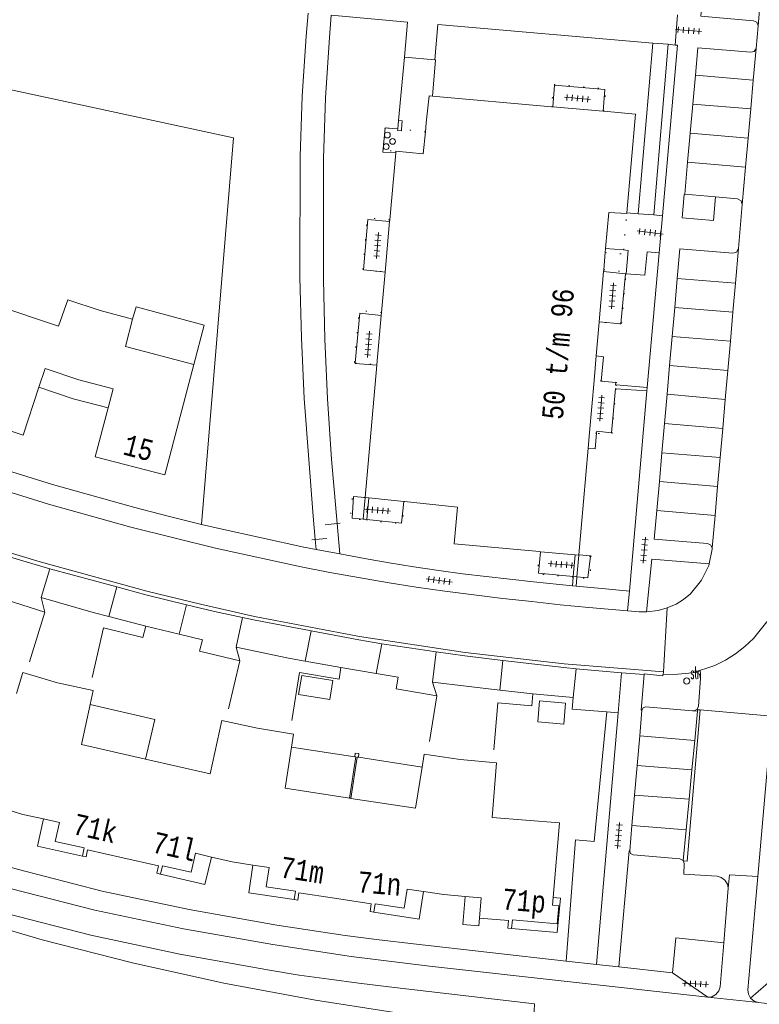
# Model space of a CAD drawing. Header units: metres. Extents: x 196790 to 198335, y 354523 to 356036.
# Tile 80 of 105: x 197752 to 197816, y 355165 to 355250. Entities that reach past the tile are written whole.
import ezdxf

# ---------------------------------------------------------------- set-up
doc = ezdxf.new("R2010")
doc.units = ezdxf.units.M
for name, pattern in [('DGN Style 1', [1.160006, 0.00193, -1.158076]), ('DGN Style 2', [186.027128, 111.616277, -74.410851]), ('DGN Style 3', [260.437979, 186.027128, -74.410851])]:
    doc.linetypes.add(name, pattern=pattern)
for name, color, linetype, lineweight in [('afdak', 252, 'DGN Style 2', 18), ('functiescheiding', 252, 'Continuous', 18), ('hoofdgebouw', 252, 'Continuous', 18), ('huisnummer BAG', 252, 'Continuous', 18), ('kant asfaltverharding', 252, 'Continuous', 18), ('kant betonverharding', 252, 'Continuous', 18), ('kant klinkerverharding', 252, 'Continuous', 18), ('kant muur (extern)', 252, 'Continuous', 18), ('kant tegelverharding', 252, 'Continuous', 18), ('molgoot', 252, 'DGN Style 3', 18), ('overig WOZ', 252, 'DGN Style 1', 18), ('raster', 252, 'Continuous', 18), ('schutting', 252, 'Continuous', 18), ('straatnaambord', 252, 'Continuous', 18), ('T22_berm', 252, 'DGN Style 2', 18), ('tuinhuis', 252, 'DGN Style 2', 18), ('verh betonsymbool', 2, 'Continuous', 0), ('verh tegelsymbool', 2, 'Continuous', 0), ('vlakafsluiter grijs', 252, 'DGN Style 2', 18), ('vlakafsluiter groen', 252, 'DGN Style 2', 18)]:
    doc.layers.add(name, color=color, linetype=linetype, lineweight=lineweight)
doc.styles.add('Style-Courier New', font='cour.ttf')
doc.styles.add('Style-simplex', font='simplex.shx')

# ---------------------------------------------------------------- blocks, each defined once
blk = doc.blocks.new('S435')
at = {"layer": 'straatnaambord', "color": 7, "linetype": 'Continuous', "lineweight": 0}
blk.add_circle((0, 0), 0.263, dxfattribs=at)
blk.add_circle((0, 0), 0.263, dxfattribs=at)
at = {"layer": 'straatnaambord', "color": 7, "linetype": 'Continuous', "lineweight": 0, "style": 'Style-simplex', "width": 0.428569}
blk.add_text('stn', height=1.05, dxfattribs=at).set_placement((0.324, 0.185))
blk = doc.blocks.new('S621')
at = {"layer": 'verh betonsymbool', "color": 252, "linetype": 'Continuous', "lineweight": 0}
for centre in [(-0.477, 0.243), (0.523, 0.243), (0.023, -0.257)]:
    blk.add_circle(centre, 0.25, dxfattribs=at)
blk = doc.blocks.new('S642')
at = {"layer": 'verh tegelsymbool', "color": 252}
for p, q in [((-1.125, 0), (1.125, 0)), ((-0.9, -0.25), (-0.9, 0.25)), ((-0.45, -0.25), (-0.45, 0.25)), ((0, -0.25), (0, 0.25)), ((0.45, -0.25), (0.45, 0.25)), ((0.9, -0.25), (0.9, 0.25))]:
    blk.add_line(p, q, dxfattribs=at)

msp = doc.modelspace()

# ---------------------------------------------------------------- linework, layer by layer
at = {"layer": 'afdak'}
for p, q in [((197775.725, 355187.523), (197781.142, 355186.688)), ((197781.459, 355186.64), (197786.926, 355185.798))]:
    msp.add_line(p, q, dxfattribs=at)
at = {"layer": 'afdak', "flags": 128}
for points in [[(197762.075, 355224.251), (197762.387, 355225.301), (197768.223, 355223.739), (197767.318, 355220.36)], [(197754.032, 355218.416), (197756.971, 355217.414), (197759.967, 355216.64)], [(197758.427, 355191.182), (197763.978, 355189.897), (197763.182, 355186.482)], [(197780.702, 355183.131), (197781.251, 355186.671), (197781.142, 355186.688)], [(197780.8, 355183.115), (197781.35, 355186.656), (197781.459, 355186.64)], [(197757.756, 355178.162), (197753.893, 355178.997), (197754.416, 355181.35)], [(197764.465, 355176.62), (197768.281, 355175.729), (197768.836, 355178.074)], [(197775.94, 355174.431), (197772.042, 355175.004), (197772.398, 355177.387)], [(197782.782, 355173.342), (197786.675, 355172.74), (197787.038, 355175.122)], [(197790.641, 355174.695), (197790.434, 355172.294), (197791.813, 355172.175), (197791.866, 355172.844)], [(197794.62, 355171.955), (197798.518, 355171.599), (197798.8, 355174.546), (197798.176, 355174.606)]]:
    msp.add_lwpolyline(points, dxfattribs=at)
at = {"layer": 'functiescheiding'}
for p, q in [((197810.406, 355245.202), (197815.368, 355244.767)), ((197815.15, 355242.286), (197810.181, 355242.713)), ((197809.957, 355240.221), (197814.929, 355239.781)), ((197814.71, 355237.295), (197809.732, 355237.724)), ((197808.844, 355227.743), (197813.837, 355227.332)), ((197813.618, 355224.842), (197808.624, 355225.243)), ((197808.405, 355222.765), (197813.4, 355222.361)), ((197813.179, 355219.849), (197808.186, 355220.278)), ((197807.968, 355217.797), (197812.96, 355217.364)), ((197812.741, 355214.867), (197807.747, 355215.299)), ((197807.525, 355212.779), (197812.522, 355212.383)), ((197812.303, 355209.892), (197807.307, 355210.299)), ((197807.087, 355207.811), (197812.083, 355207.391)), ((197816.949, 355190.162), (197810.81, 355190.699)), ((197810.336, 355188.082), (197805.614, 355188.474)), ((197805.394, 355185.937), (197810.095, 355185.558)), ((197809.854, 355183.04), (197805.174, 355183.395)), ((197804.948, 355180.772), (197809.604, 355180.417))]:
    msp.add_line(p, q, dxfattribs=at)
at = {"layer": 'hoofdgebouw'}
for p, q in [((197798.049, 355242.478), (197787.834, 355243.376)), ((197798.143, 355242.47), (197798.049, 355242.478)), ((197802.475, 355242.09), (197798.143, 355242.47)), ((197802.531, 355242.085), (197802.475, 355242.09)), ((197787.217, 355240.328), (197787.293, 355241.087)), ((197784.674, 355238.664), (197784.662, 355238.524)), ((197784.662, 355238.524), (197784.152, 355232.776)), ((197784.152, 355232.776), (197784.139, 355232.628)), ((197804.507, 355233.326), (197804.511, 355233.374)), ((197784.139, 355232.628), (197783.754, 355228.294)), ((197802.658, 355229.959), (197802.688, 355230.307)), ((197802.529, 355228.485), (197802.658, 355229.959)), ((197802.515, 355228.326), (197802.529, 355228.485)), ((197783.444, 355224.808), (197783.753, 355228.287)), ((197783.754, 355228.294), (197783.753, 355228.287)), ((197802.138, 355224.009), (197802.515, 355228.326)), ((197759.272, 355224.991), (197762.075, 355224.251)), ((197783.046, 355220.325), (197783.423, 355224.573)), ((197783.423, 355224.573), (197783.444, 355224.808)), ((197801.885, 355221.1), (197802.137, 355224.002)), ((197802.137, 355224.002), (197802.138, 355224.009)), ((197801.701, 355218.991), (197801.885, 355221.1)), ((197782.035, 355208.94), (197783.043, 355220.295)), ((197783.043, 355220.295), (197783.046, 355220.325)), ((197801.309, 355214.508), (197801.701, 355218.991)), ((197801.194, 355213.186), (197801.309, 355214.508)), ((197800.394, 355204.016), (197801.194, 355213.186)), ((197782.035, 355208.94), (197782.342, 355208.908)), ((197782.342, 355208.908), (197785.366, 355208.594)), ((197785.366, 355208.594), (197785.417, 355208.589)), ((197797.006, 355204.293), (197797.093, 355204.285)), ((197797.093, 355204.285), (197800.081, 355204.016)), ((197800.081, 355204.016), (197800.392, 355203.988)), ((197800.392, 355203.988), (197800.394, 355204.016)), ((197780.751, 355183.123), (197780.702, 355183.131)), ((197780.8, 355183.115), (197780.751, 355183.123)), ((197750.908, 355182.271), (197752.649, 355181.743)), ((197752.649, 355181.743), (197754.416, 355181.35)), ((197758.201, 355178.705), (197761.224, 355178.015)), ((197761.224, 355178.015), (197764.295, 355177.314)), ((197768.836, 355178.074), (197770.606, 355177.655)), ((197770.606, 355177.655), (197772.398, 355177.387)), ((197776.35, 355175.005), (197779.418, 355174.534)), ((197779.418, 355174.534), (197782.566, 355174.05)), ((197788.808, 355174.853), (197787.038, 355175.122)), ((197790.641, 355174.695), (197788.808, 355174.853)), ((197791.866, 355172.844), (197794.357, 355172.63))]:
    msp.add_line(p, q, dxfattribs=at)
at = {"layer": 'hoofdgebouw', "flags": 128}
for points in [[(197787.834, 355243.376), (197787.525, 355243.403), (197787.293, 355241.087)], [(197804.511, 355233.374), (197805.251, 355241.846), (197802.531, 355242.085)], [(197784.674, 355238.664), (197787.027, 355238.428), (197787.217, 355240.328)], [(197802.688, 355230.307), (197802.958, 355233.404), (197804.507, 355233.326)], [(197759.272, 355224.991), (197756.5, 355225.915), (197755.705, 355223.634), (197750.111, 355225.509)], [(197762.075, 355224.251), (197761.467, 355221.893), (197767.318, 355220.36)], [(197754.032, 355218.416), (197754.563, 355220.025), (197757.466, 355219.04)], [(197767.318, 355220.36), (197764.831, 355210.888), (197758.868, 355212.431), (197759.967, 355216.64)], [(197746.981, 355216.195), (197752.669, 355214.285), (197754.032, 355218.416)], [(197759.967, 355216.64), (197760.392, 355218.267), (197757.466, 355219.04)], [(197785.417, 355208.589), (197789.965, 355208.117), (197789.68, 355204.951), (197797.006, 355204.293)], [(197755.634, 355193.042), (197752.631, 355193.923), (197752.098, 355192.106)], [(197758.427, 355191.182), (197758.687, 355192.377), (197755.634, 355193.042)], [(197763.182, 355186.482), (197757.676, 355187.737), (197758.427, 355191.182)], [(197772.808, 355189.131), (197769.741, 355189.805), (197768.72, 355185.22), (197763.182, 355186.482)], [(197775.725, 355187.523), (197775.898, 355188.629), (197772.808, 355189.131)], [(197780.702, 355183.131), (197775.17, 355183.981), (197775.725, 355187.523)], [(197786.926, 355185.798), (197787.1, 355186.904), (197790.199, 355186.436)], [(197798.176, 355174.606), (197798.726, 355181.003), (197792.947, 355181.463), (197793.324, 355186.157), (197790.199, 355186.436)], [(197780.8, 355183.115), (197786.368, 355182.26), (197786.926, 355185.798)], [(197754.416, 355181.35), (197755.783, 355181.046), (197755.429, 355179.414)], [(197755.429, 355179.414), (197757.911, 355178.875), (197757.756, 355178.162)], [(197758.201, 355178.705), (197758.069, 355178.094), (197757.756, 355178.162)], [(197767.104, 355176.769), (197767.474, 355178.397), (197768.836, 355178.074)], [(197764.295, 355177.314), (197764.153, 355176.691), (197764.465, 355176.62)], [(197767.104, 355176.769), (197764.627, 355177.332), (197764.465, 355176.62)], [(197772.398, 355177.387), (197773.783, 355177.18), (197773.535, 355175.528)], [(197773.535, 355175.528), (197776.048, 355175.153), (197775.94, 355174.431)], [(197785.379, 355173.686), (197785.654, 355175.333), (197787.038, 355175.122)], [(197775.94, 355174.431), (197776.257, 355174.383), (197776.35, 355175.005)], [(197790.641, 355174.695), (197792.004, 355174.577), (197791.866, 355172.844)], [(197798.526, 355172.332), (197798.662, 355173.886), (197798.119, 355173.938), (197798.176, 355174.606)], [(197782.566, 355174.05), (197782.466, 355173.391), (197782.782, 355173.342)], [(197785.379, 355173.686), (197782.892, 355174.064), (197782.782, 355173.342)], [(197798.526, 355172.332), (197794.682, 355172.682), (197794.62, 355171.955)], [(197794.62, 355171.955), (197794.301, 355171.982), (197794.357, 355172.63)]]:
    msp.add_lwpolyline(points, dxfattribs=at)
at = {"layer": 'kant asfaltverharding', "flags": 128}
msp.add_lwpolyline([(197666.678, 355209.141), (197674.54, 355204.21), (197682.354, 355199.684), (197690.261, 355195.324), (197694.326, 355193.212), (197698.448, 355191.215), (197706.809, 355187.473), (197712.711, 355185.008), (197718.656, 355182.647), (197724.649, 355180.41), (197730.694, 355178.318), (197742.444, 355174.464), (197754.307, 355170.976), (197762.068, 355168.994), (197769.893, 355167.265), (197777.77, 355165.791), (197785.687, 355164.575), (197790.153, 355164.078)], dxfattribs=at)
at = {"layer": 'kant betonverharding'}
for p, q in [((197783.748, 355240.668), (197783.998, 355240.651)), ((197783.998, 355240.651), (197784.842, 355240.595))]:
    msp.add_line(p, q, dxfattribs=at)
at = {"layer": 'kant betonverharding', "flags": 128}
msp.add_lwpolyline([(197784.662, 355238.524), (197783.544, 355238.586), (197783.748, 355240.668)], dxfattribs=at)
at = {"layer": 'kant klinkerverharding'}
for p, q in [((197816.038, 355252.372), (197815.779, 355249.434)), ((197815.779, 355249.434), (197815.606, 355247.469)), ((197815.606, 355247.469), (197815.368, 355244.767)), ((197810.181, 355242.713), (197810.406, 355245.202)), ((197815.368, 355244.767), (197815.15, 355242.286)), ((197809.957, 355240.221), (197810.181, 355242.713)), ((197815.15, 355242.286), (197814.929, 355239.781)), ((197809.732, 355237.724), (197809.957, 355240.221)), ((197814.929, 355239.781), (197814.71, 355237.295)), ((197809.483, 355234.966), (197809.732, 355237.724)), ((197814.71, 355237.295), (197814.428, 355234.087)), ((197809.483, 355234.966), (197812.138, 355234.745)), ((197814.428, 355234.087), (197814.098, 355230.301)), ((197814.098, 355230.301), (197813.837, 355227.332)), ((197808.844, 355227.743), (197808.624, 355225.243)), ((197813.837, 355227.332), (197813.618, 355224.842)), ((197808.624, 355225.243), (197808.405, 355222.765)), ((197813.618, 355224.842), (197813.4, 355222.361)), ((197808.405, 355222.765), (197808.186, 355220.278)), ((197813.4, 355222.361), (197813.179, 355219.849)), ((197808.186, 355220.278), (197807.968, 355217.797)), ((197813.179, 355219.849), (197812.96, 355217.364)), ((197807.968, 355217.797), (197807.747, 355215.299)), ((197812.96, 355217.364), (197812.741, 355214.867)), ((197807.747, 355215.299), (197807.525, 355212.779)), ((197812.741, 355214.867), (197812.522, 355212.383)), ((197807.525, 355212.779), (197807.307, 355210.299)), ((197812.522, 355212.383), (197812.303, 355209.892)), ((197807.307, 355210.299), (197807.087, 355207.811)), ((197812.303, 355209.892), (197812.083, 355207.391)), ((197812.083, 355207.391), (197811.839, 355204.611)), ((197754.207, 355200.346), (197754.949, 355202.829)), ((197754.949, 355202.829), (197760.729, 355201.262)), ((197766.703, 355199.724), (197766.061, 355197.205)), ((197763.203, 355197.897), (197760.029, 355198.723)), ((197770.954, 355196.101), (197771.517, 355198.629)), ((197783.476, 355196.39), (197782.982, 355193.826)), ((197787.809, 355193.096), (197788.144, 355195.679)), ((197779.957, 355194.333), (197776.889, 355194.892)), ((197799.911, 355191.782), (197800.15, 355194.236)), ((197804.051, 355193.892), (197805.988, 355193.743)), ((197793.601, 355192.415), (197787.809, 355193.096)), ((197796.428, 355192.083), (197793.601, 355192.415)), ((197805.805, 355190.688), (197805.614, 355188.474)), ((197810.577, 355190.605), (197810.298, 355190.627)), ((197810.336, 355188.082), (197810.577, 355190.605)), ((197816.949, 355190.162), (197815.758, 355176.395)), ((197805.614, 355188.474), (197805.394, 355185.937)), ((197810.095, 355185.558), (197810.336, 355188.082)), ((197805.394, 355185.937), (197805.174, 355183.395)), ((197809.854, 355183.04), (197810.095, 355185.558)), ((197805.174, 355183.395), (197804.948, 355180.772)), ((197809.604, 355180.417), (197809.854, 355183.04)), ((197804.948, 355180.772), (197804.76, 355178.603)), ((197809.352, 355177.782), (197809.604, 355180.417)), ((197809.352, 355177.782), (197809.364, 355177.766))]:
    msp.add_line(p, q, dxfattribs=at)
at = {"layer": 'kant klinkerverharding', "flags": 128}
for points in [[(197811.089, 355252.779), (197810.865, 355250.246), (197815.378, 355249.853), (197815.666, 355249.727), (197815.779, 355249.434)], [(197810.406, 355245.202), (197810.616, 355247.537), (197815.152, 355247.151), (197815.447, 355247.213), (197815.606, 355247.469)], [(197812.138, 355234.745), (197814.023, 355234.588), (197814.322, 355234.416), (197814.428, 355234.087)], [(197814.098, 355230.301), (197813.939, 355230.01), (197813.621, 355229.917), (197809.069, 355230.295), (197808.844, 355227.743)], [(197747.854, 355210.535), (197754.853, 355208.374), (197761.907, 355206.402), (197769.198, 355204.589), (197776.537, 355202.983), (197778.999, 355202.507), (197781.467, 355202.06), (197783.939, 355201.642), (197786.417, 355201.254), (197788.896, 355200.898), (197791.38, 355200.578), (197793.867, 355200.281), (197796.356, 355199.999), (197798.795, 355199.739), (197801.237, 355199.499), (197804.568, 355199.22)], [(197807.087, 355207.811), (197806.871, 355205.354), (197811.445, 355204.979), (197811.708, 355204.865), (197811.839, 355204.611)], [(197750.292, 355204.208), (197752.167, 355203.641), (197754.949, 355202.829)], [(197811.583, 355203.244), (197811.83, 355204.503), (197811.839, 355204.611)], [(197807.984, 355199.457), (197808.735, 355199.782), (197809.383, 355200.179), (197809.967, 355200.665), (197810.93, 355201.837), (197811.542, 355203.115), (197811.583, 355203.244)], [(197760.729, 355201.262), (197763.205, 355200.59), (197764.952, 355200.15), (197766.703, 355199.724)], [(197760.029, 355198.723), (197758.691, 355199.071), (197754.207, 355200.346)], [(197771.517, 355198.629), (197769.108, 355199.163), (197766.703, 355199.724)], [(197804.568, 355199.22), (197805.568, 355199.136), (197805.88, 355199.118), (197806.193, 355199.118)], [(197806.193, 355199.118), (197807.197, 355199.235), (197807.984, 355199.457)], [(197777.39, 355197.494), (197772.449, 355198.43), (197771.517, 355198.629)], [(197816.635, 355198.422), (197815.393, 355196.847), (197814.652, 355196.145), (197813.841, 355195.517), (197812.972, 355194.971), (197812.059, 355194.516), (197810.153, 355193.891)], [(197783.476, 355196.39), (197781.494, 355196.716), (197777.39, 355197.494)], [(197788.144, 355195.679), (197785.809, 355196.025), (197783.476, 355196.39)], [(197776.889, 355194.892), (197775.443, 355195.155), (197770.954, 355196.101)], [(197793.865, 355194.953), (197790.596, 355195.337), (197788.144, 355195.679)], [(197800.15, 355194.236), (197799.089, 355194.339), (197793.865, 355194.953)], [(197800.15, 355194.236), (197802.1, 355194.057), (197804.051, 355193.892)], [(197805.988, 355193.743), (197805.998, 355193.794), (197807.598, 355193.64), (197807.602, 355193.749), (197807.623, 355193.748)], [(197810.153, 355193.891), (197808.891, 355193.766), (197807.623, 355193.748)], [(197810.298, 355190.627), (197810.542, 355190.769), (197810.655, 355191.027), (197810.846, 355193.416), (197810.758, 355193.764), (197810.442, 355193.935), (197810.153, 355193.891)], [(197808.151, 355190.786), (197806.12, 355190.963), (197805.908, 355190.895), (197805.805, 355190.688)], [(197808.151, 355190.786), (197810.137, 355190.622), (197810.218, 355190.618), (197810.298, 355190.627)], [(197810.577, 355190.605), (197810.588, 355190.718), (197810.81, 355190.699)], [(197809.352, 355177.782), (197809.057, 355177.938), (197805.047, 355178.276), (197804.838, 355178.382), (197804.76, 355178.603)], [(197809.352, 355177.782), (197809.351, 355177.768), (197809.364, 355177.766)], [(197813.218, 355175.398), (197813.151, 355175.762), (197812.94, 355176.1), (197812.616, 355176.332), (197812.257, 355176.422), (197809.395, 355176.605), (197809.445, 355177.492), (197809.364, 355177.766)]]:
    msp.add_lwpolyline(points, dxfattribs=at)
at = {"layer": 'kant muur (extern)'}
for p, q in [((197784.91, 355241.312), (197785.412, 355246.722)), ((197785.412, 355246.722), (197788.023, 355246.505)), ((197784.91, 355241.312), (197784.842, 355240.595)), ((197784.842, 355240.595), (197784.84, 355240.567)), ((197782.034, 355208.93), (197781.87, 355207.082)), ((197782.034, 355208.93), (197782.035, 355208.94)), ((197782.342, 355208.908), (197782.182, 355207.055)), ((197781.87, 355207.082), (197782.182, 355207.055)), ((197800.081, 355204.016), (197799.915, 355202.163)), ((197800.392, 355203.988), (197800.23, 355202.135)), ((197800.23, 355202.135), (197799.915, 355202.163)), ((197766.061, 355197.205), (197763.203, 355197.897)), ((197782.982, 355193.826), (197779.957, 355194.333)), ((197799.911, 355191.782), (197796.428, 355192.083))]:
    msp.add_line(p, q, dxfattribs=at)
at = {"layer": 'kant muur (extern)', "flags": 128}
for points in [[(197787.834, 355243.376), (197788.088, 355246.5), (197788.023, 355246.505)], [(197785.158, 355240.535), (197785.229, 355241.282), (197784.91, 355241.312)], [(197785.158, 355240.535), (197785.147, 355240.416), (197784.828, 355240.446), (197784.84, 355240.567)], [(197754.528, 355199.107), (197751.208, 355200.165), (197751.476, 355201.112), (197749.526, 355201.723)], [(197771.269, 355194.92), (197767.823, 355195.758), (197768.062, 355196.721), (197766.061, 355197.205)], [(197788.196, 355191.929), (197784.716, 355192.523), (197784.878, 355193.509), (197782.982, 355193.826)], [(197802.797, 355190.541), (197799.829, 355190.782), (197799.911, 355191.782)], [(197800.094, 355179.558), (197801.694, 355179.406), (197802.797, 355190.541)], [(197780.702, 355183.131), (197781.251, 355186.671), (197781.142, 355186.688)], [(197780.8, 355183.115), (197781.35, 355186.656), (197781.459, 355186.64)], [(197781.459, 355186.64), (197781.507, 355186.956), (197781.191, 355187.004), (197781.142, 355186.688)]]:
    msp.add_lwpolyline(points, dxfattribs=at)
at = {"layer": 'kant tegelverharding'}
for p, q in [((197806.735, 355247.941), (197805.489, 355233.297)), ((197808.058, 355247.838), (197806.815, 355233.196)), ((197808.65, 355247.778), (197808.058, 355247.838)), ((197805.489, 355233.297), (197804.511, 355233.374)), ((197806.815, 355233.196), (197807.572, 355233.108)), ((197802.688, 355230.307), (197804.232, 355230.183)), ((197807.285, 355229.937), (197806.267, 355218.379)), ((197783.753, 355228.287), (197783.324, 355228.332)), ((197802.138, 355224.009), (197804.008, 355223.839)), ((197806.267, 355218.379), (197803.605, 355218.609)), ((197806.267, 355218.379), (197806.242, 355218.085)), ((197803.576, 355218.279), (197806.242, 355218.085)), ((197806.242, 355218.085), (197804.728, 355200.913)), ((197779.642, 355206.708), (197779.865, 355204.101)), ((197777.761, 355205.335), (197777.843, 355204.486)), ((197799.845, 355201.354), (197799.842, 355201.354)), ((197800.158, 355201.324), (197799.845, 355201.354)), ((197803.754, 355190.446), (197804.051, 355193.892)), ((197801.892, 355168.851), (197803.754, 355190.446)), ((197812.826, 355170.703), (197813.218, 355175.398)), ((197799.297, 355169.144), (197801.892, 355168.851)), ((197803.835, 355168.65), (197808.437, 355168.136)), ((197815.806, 355165.588), (197825.054, 355164.579))]:
    msp.add_line(p, q, dxfattribs=at)
at = {"layer": 'kant tegelverharding', "flags": 128}
for points in [[(197777.761, 355205.335), (197777.569, 355207.331), (197776.807, 355217.444), (197776.567, 355222.645), (197776.435, 355227.849), (197776.445, 355238.204), (197776.619, 355243.379), (197776.967, 355248.545), (197777.133, 355250.513)], [(197779.114, 355250.327), (197778.966, 355248.417), (197778.642, 355243.231), (197778.472, 355238.037), (197778.459, 355227.646), (197778.587, 355222.531), (197778.817, 355217.419), (197779.163, 355212.232), (197779.642, 355206.708)], [(197785.412, 355246.722), (197785.68, 355249.75), (197779.114, 355250.327)], [(197788.023, 355246.505), (197788.285, 355249.54), (197806.735, 355247.941)], [(197807.572, 355233.108), (197808.874, 355247.755), (197808.65, 355247.778)], [(197802.475, 355242.09), (197802.616, 355243.954), (197798.303, 355244.328), (197798.143, 355242.47)], [(197767.992, 355206.627), (197765.124, 355207.336), (197762.261, 355208.077), (197755.197, 355210.058), (197748.19, 355212.23), (197741.166, 355214.603), (197734.206, 355217.159), (197727.196, 355219.936), (197720.27, 355222.917), (197713.575, 355226.066), (197706.985, 355229.428), (197699.398, 355233.605), (197693.364, 355237.166)], [(197812.138, 355234.745), (197811.94, 355232.721), (197809.251, 355232.95), (197809.422, 355234.952), (197809.483, 355234.966)], [(197783.324, 355228.332), (197781.891, 355228.482), (197782.281, 355232.788), (197784.139, 355232.628)], [(197804.232, 355230.183), (197804.612, 355230.153), (197804.445, 355228.148), (197806.06, 355228.014), (197806.253, 355230.017), (197807.285, 355229.937)], [(197804.008, 355223.839), (197804.386, 355228.15), (197802.515, 355228.326)], [(197781.185, 355220.491), (197781.581, 355224.767), (197783.423, 355224.573)], [(197802.313, 355218.938), (197802.5, 355221.023), (197801.885, 355221.1)], [(197783.043, 355220.295), (197781.181, 355220.45), (197781.185, 355220.491)], [(197801.917, 355214.455), (197801.932, 355214.624), (197803.185, 355214.503), (197803.526, 355218.283), (197803.576, 355218.279)], [(197803.605, 355218.609), (197803.548, 355218.614), (197803.56, 355218.803), (197802.312, 355218.932), (197802.313, 355218.938)], [(197801.194, 355213.186), (197801.799, 355213.121), (197801.917, 355214.455)], [(197781.87, 355207.082), (197780.92, 355207.157), (197781.052, 355209.019), (197782.034, 355208.93)], [(197782.182, 355207.055), (197785.174, 355206.744), (197785.366, 355208.594)], [(197777.843, 355204.486), (197776.78, 355204.666), (197769.496, 355206.269), (197767.992, 355206.627)], [(197779.865, 355204.101), (197781.981, 355203.706), (197784.102, 355203.337), (197786.227, 355202.993), (197788.356, 355202.674), (197790.386, 355202.397), (197792.419, 355202.149), (197796.491, 355201.697), (197799.842, 355201.354)], [(197799.915, 355202.163), (197796.926, 355202.432), (197797.093, 355204.285)], [(197801.377, 355203.902), (197801.381, 355203.941), (197800.394, 355204.016)], [(197800.23, 355202.135), (197801.175, 355202.029), (197801.377, 355203.902)], [(197811.583, 355203.244), (197806.647, 355203.641), (197806.193, 355199.118)], [(197804.728, 355200.913), (197802.667, 355201.09), (197800.158, 355201.324)], [(197805.805, 355190.688), (197805.737, 355190.696), (197805.988, 355193.743)], [(197733.622, 355182.846), (197738.084, 355181.3), (197744.932, 355179.128), (197752.161, 355177.028), (197759.453, 355175.159), (197766.926, 355173.575), (197774.447, 355172.235), (197780.313, 355171.352), (197783.254, 355170.972), (197786.2, 355170.625), (197799.297, 355169.144)], [(197804.76, 355178.603), (197804.698, 355178.597), (197803.835, 355168.65)], [(197815.758, 355176.395), (197813.316, 355176.563), (197813.218, 355175.398)], [(197815.758, 355176.395), (197814.911, 355166.679), (197814.948, 355166.307), (197815.136, 355165.951)], [(197751.567, 355175.389), (197758.822, 355173.504), (197766.445, 355171.905), (197774.117, 355170.563), (197780.829, 355169.555), (197787.565, 355168.723), (197811.455, 355166.064)], [(197751.127, 355173.252), (197758.491, 355171.359), (197766.139, 355169.733), (197773.835, 355168.356), (197776.386, 355167.95), (197778.944, 355167.582), (197781.505, 355167.246), (197784.07, 355166.935), (197796.588, 355165.477), (197796.5, 355163.589)], [(197808.437, 355168.136), (197808.715, 355171.148), (197812.826, 355170.703)], [(197811.455, 355166.064), (197811.817, 355166.093), (197812.166, 355166.275), (197812.413, 355166.583), (197812.511, 355166.932), (197812.826, 355170.703)], [(197815.136, 355165.951), (197815.449, 355165.697), (197815.806, 355165.588)]]:
    msp.add_lwpolyline(points, dxfattribs=at)
at = {"layer": 'molgoot'}
msp.add_line((197807.623, 355193.748), (197807.645, 355193.967), dxfattribs=at)
at = {"layer": 'molgoot', "flags": 128}
for points in [[(197807.645, 355193.967), (197799.126, 355194.655), (197790.636, 355195.641), (197781.554, 355197.018), (197772.531, 355198.735), (197767.896, 355199.769), (197763.285, 355200.902), (197754.124, 355203.403), (197745.243, 355206.133), (197736.456, 355209.151), (197728.175, 355212.29), (197720.004, 355215.705), (197711.794, 355219.482), (197703.723, 355223.547), (197695.503, 355228.062), (197687.451, 355232.871)], [(197809.364, 355177.766), (197809.688, 355177.715), (197810.81, 355190.699)]]:
    msp.add_lwpolyline(points, dxfattribs=at)
at = {"layer": 'overig WOZ'}
for p, q in [((197784.91, 355241.312), (197784.842, 355240.595)), ((197783.998, 355240.651), (197784.84, 355240.567)), ((197784.842, 355240.595), (197784.84, 355240.567)), ((197787.217, 355240.328), (197785.158, 355240.535)), ((197804.232, 355230.183), (197804.507, 355233.326)), ((197783.324, 355228.332), (197783.754, 355228.294)), ((197804.008, 355223.839), (197802.137, 355224.002)), ((197781.185, 355220.491), (197783.046, 355220.325)), ((197802.313, 355218.938), (197801.701, 355218.991)), ((197803.605, 355218.609), (197803.576, 355218.279)), ((197801.917, 355214.455), (197801.309, 355214.508)), ((197781.87, 355207.082), (197782.182, 355207.055)), ((197801.377, 355203.902), (197800.392, 355203.988)), ((197799.915, 355202.163), (197799.909, 355202.094)), ((197800.23, 355202.135), (197799.915, 355202.163)), ((197800.224, 355202.065), (197800.23, 355202.135))]:
    msp.add_line(p, q, dxfattribs=at)
at = {"layer": 'overig WOZ', "flags": 128}
for points in [[(197802.531, 355242.085), (197802.7, 355244.008), (197798.218, 355244.402), (197798.049, 355242.478)], [(197785.158, 355240.535), (197785.229, 355241.282), (197784.91, 355241.312)], [(197783.748, 355240.668), (197783.579, 355238.761), (197784.674, 355238.664)], [(197783.998, 355240.651), (197783.749, 355240.676), (197783.748, 355240.668)], [(197784.152, 355232.776), (197782.228, 355232.947), (197781.83, 355228.464), (197783.324, 355228.332)], [(197802.658, 355229.959), (197804.201, 355229.825), (197804.232, 355230.183)], [(197802.529, 355228.485), (197804.452, 355228.317), (197804.061, 355223.834), (197804.008, 355223.839)], [(197783.444, 355224.808), (197781.521, 355224.978), (197781.124, 355220.496), (197781.185, 355220.491)], [(197802.313, 355218.938), (197803.624, 355218.823), (197803.605, 355218.609)], [(197803.576, 355218.279), (197803.232, 355214.34), (197801.917, 355214.455)], [(197782.035, 355208.94), (197780.939, 355209.037), (197780.77, 355207.131), (197781.864, 355207.017), (197781.87, 355207.082)], [(197782.182, 355207.055), (197782.176, 355206.985), (197785.217, 355206.669), (197785.417, 355208.589)], [(197799.909, 355202.094), (197796.833, 355202.371), (197797.006, 355204.293)], [(197801.377, 355203.902), (197801.488, 355203.892), (197801.32, 355201.967), (197800.224, 355202.065)]]:
    msp.add_lwpolyline(points, dxfattribs=at)
at = {"layer": 'raster'}
for p, q in [((197779.642, 355206.708), (197778.593, 355206.599)), ((197779.887, 355206.733), (197779.642, 355206.708)), ((197777.761, 355205.335), (197777.451, 355205.306)), ((197778.738, 355205.425), (197777.761, 355205.335))]:
    msp.add_line(p, q, dxfattribs=at)
at = {"layer": 'raster', "flags": 128}
msp.add_lwpolyline([(197703.459, 355254.341), (197770.722, 355239.817), (197767.992, 355206.627)], dxfattribs=at)
at = {"layer": 'schutting'}
for p, q in [((197753.229, 355194.844), (197754.528, 355199.107)), ((197770.307, 355190.813), (197771.269, 355194.92)), ((197787.564, 355187.991), (197788.196, 355191.929))]:
    msp.add_line(p, q, dxfattribs=at)
at = {"layer": 'schutting', "flags": 128}
for points in [[(197763.203, 355197.897), (197762.961, 355196.936), (197759.559, 355197.761), (197758.598, 355193.499)], [(197779.957, 355194.333), (197779.808, 355193.352), (197776.412, 355193.909), (197775.74, 355189.784)], [(197796.428, 355192.083), (197796.356, 355191.068), (197793.433, 355191.312), (197793.084, 355187.286)]]:
    msp.add_lwpolyline(points, dxfattribs=at)
at = {"layer": 'T22_berm'}
msp.add_line((197800.094, 355179.558), (197799.297, 355169.144), dxfattribs=at)
at = {"layer": 'tuinhuis', "flags": 128}
for points in [[(197776.328, 355192.026), (197776.593, 355193.655), (197779.278, 355193.217), (197779.013, 355191.589), (197776.328, 355192.026)], [(197796.861, 355189.67), (197799.103, 355189.491), (197799.246, 355191.286), (197797.004, 355191.473), (197796.861, 355189.67)]]:
    msp.add_lwpolyline(points, dxfattribs=at)
at = {"layer": 'vlakafsluiter grijs'}
for p, q in [((197808.854, 355250.366), (197808.65, 355247.778)), ((197806.735, 355247.941), (197808.058, 355247.838)), ((197807.285, 355229.937), (197807.572, 355233.108)), ((197777.843, 355204.486), (197779.865, 355204.101)), ((197760.029, 355198.723), (197760.729, 355201.262)), ((197804.728, 355200.913), (197804.568, 355199.22)), ((197807.645, 355193.967), (197807.984, 355199.457)), ((197776.889, 355194.892), (197777.39, 355197.494)), ((197793.601, 355192.415), (197793.865, 355194.953)), ((197801.892, 355168.851), (197803.835, 355168.65)), ((197815.136, 355165.951), (197818.781, 355169.173)), ((197811.455, 355166.064), (197808.437, 355168.136)), ((197811.455, 355166.064), (197815.806, 355165.588))]:
    msp.add_line(p, q, dxfattribs=at)
at = {"layer": 'vlakafsluiter groen'}
for p, q in [((197805.489, 355233.297), (197806.815, 355233.196)), ((197799.845, 355201.354), (197799.909, 355202.094)), ((197800.158, 355201.324), (197800.224, 355202.065)), ((197754.207, 355200.346), (197754.528, 355199.107)), ((197770.954, 355196.101), (197771.269, 355194.92)), ((197787.809, 355193.096), (197788.196, 355191.929)), ((197803.754, 355190.446), (197802.797, 355190.541))]:
    msp.add_line(p, q, dxfattribs=at)

# ---------------------------------------------------------------- block references
at = {"layer": 'straatnaambord'}
msp.add_blockref('S435', (197809.655, 355193.186), dxfattribs=at)
at = {"layer": 'verh betonsymbool', "color": 7, "linetype": 'Continuous', "lineweight": 0, "rotation": 84.54608111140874}
msp.add_blockref('S621', (197784.139, 355239.506), dxfattribs=at)
at = {"layer": 'verh tegelsymbool'}
for p, rotation in [((197809.815, 355249.023), 355.1221191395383), ((197800.271, 355243.199), 355.0079188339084), ((197806.504, 355231.684), 173.3939658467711), ((197783.097, 355230.561), 265.6979888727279), ((197803.276, 355226.246), 265.6979888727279), ((197782.326, 355222.084), 265.6979888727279), ((197802.274, 355216.613), 265.6979888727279), ((197783.107, 355207.846), 175.6979888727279), ((197806.001, 355204.427), 84.95083353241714), ((197798.891, 355203.188), 175.6979888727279), ((197788.388, 355201.816), 352.0644496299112), ((197803.798, 355179.931), 85.06501407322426), ((197810.409, 355167.195), 357.3636180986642)]:
    msp.add_blockref('S642', p, dxfattribs=dict(at, rotation=rotation))

# ---------------------------------------------------------------- texts
at = {"layer": 'huisnummer BAG', "style": 'Style-Courier New', "width": 0.694444}
for s, rotation, p in [('50 t/m 96', 85.00792, (197799.006, 355215.565)), ('15', 345.46349, (197761.15, 355212.655)), ('71k', 347.11702, (197756.822, 355180.077)), ('71l', 347.11702, (197763.644, 355178.513)), ('71m', 351.25384, (197774.644, 355176.35)), ('71n', 355.06501, (197781.328, 355175.068)), ('71p', 355.06501, (197793.738, 355173.591))]:
    msp.add_text(s, height=1.8, rotation=rotation, dxfattribs=at).set_placement(p)

doc.saveas('drawing.dxf')
